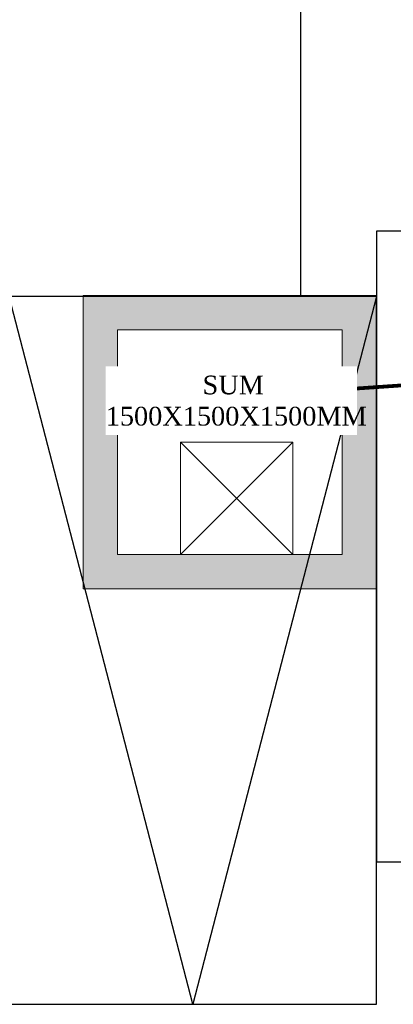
# Model space of a CAD drawing. Header units: inches. Extents: x 704 to 259546, y -107711 to 151004.
# Tile 13 of 243: x 127721 to 127821, y 19439 to 19702. Entities that reach past the tile are written whole.
import ezdxf
from ezdxf.enums import TextEntityAlignment as Align

# ---------------------------------------------------------------- set-up
doc = ezdxf.new("R2010")
doc.units = ezdxf.units.IN
doc.header["$MEASUREMENT"] = 0
doc.linetypes.add('AP0200000$0$AP0500G00$0$1', pattern=[0])
for name, color, linetype, lineweight in [('0-PIPE SUPPORT', 7, 'Continuous', 0), ('00-ABM  CWS', 200, 'AP0200000$0$AP0500G00$0$1', 0), ('00-GRIDTEXT', 1, 'Continuous', 13), ('EQUIP DIM', 8, 'Continuous', 0), ('EQUIPMENT', 3, 'Continuous', 25), ('PD_BRICK WALL_115', 134, 'Continuous', 30), ('PP-SUMP', 190, 'Continuous', 13), ('PP-Waste Pipe', 3, 'Continuous', 25), ('PTEXT', 7, 'Continuous', 13), ('SUMP', 190, 'Continuous', 13)]:
    doc.layers.add(name, color=color, linetype=linetype, lineweight=lineweight)
doc.layers.add('A-FORMATEXT', color=255, linetype='Continuous')
doc.layers.add('PP BALL VALVE', color=7, linetype='Continuous')
doc.layers.add('PD_BASE', color=8, linetype='Continuous', transparency=0.5)
doc.styles.add('Arial', font='GOTHIC.TTF')
doc.styles.add('DIM', font='times.ttf', dxfattribs={"height": 0.55})
doc.styles.add('DIM_FONT', font='times.ttf', dxfattribs={"width": 0.8})
doc.styles.get("Standard").update_dxf_attribs({"font": 'arial.ttf', "height": 6})

# ---------------------------------------------------------------- blocks, each defined once
blk = doc.blocks.new('DFRTGG')
at = {"layer": 'EQUIPMENT', "color": 8, "linetype": 'Continuous', "ltscale": 10}
blk.add_lwpolyline([(1858178.2, 611112.6), (1858178.2, 610212.6), (1858628.2, 610212.6), (1858628.2, 611112.6)], close=True, dxfattribs=at)
at = {"layer": '00-GRIDTEXT', "color": 8, "ltscale": 50, "style": 'Arial'}
blk.add_text('01', height=75.58, rotation=0.00064, dxfattribs=at).set_placement((1858545, 611028.1), align=Align.MIDDLE_CENTER)
at = {"layer": 'EQUIP DIM', "color": 8, "insert": (1858255.8, 610363.8), "char_height": 45, "width": 612.805, "attachment_point": 1, "rotation": 90}
blk.add_mtext('\\pi68.245;{\\H1.2222x;\\C256;Pot wash rack \\P\\pi-72.125;(900WX450DX1800H)}', dxfattribs=at)
blk = doc.blocks.new('A$C40DC2A97')
at = {"layer": 'EQUIPMENT', "color": 8, "rotation": 270}
blk.add_blockref('DFRTGG', (-609620.6, 1854654), dxfattribs=at)
at = {"layer": 'EQUIP DIM', "color": 8, "insert": (1372, -431.1), "char_height": 45, "width": 653.665, "attachment_point": 1, "rotation": 359.8003}
blk.add_mtext('\\pi71.698;{\\H1.2222x;\\C256;3 Bowl Sink for \\P\\pi165.87;Dishwash  \\P\\pi-51.695;(1500WX700DX850H)}', dxfattribs=at)
blk = doc.blocks.new('BASEMENT')
at = {"layer": 'PD_BASE', "color": 8}
blk.add_lwpolyline([(127718.35, 19438.99), (127816.35, 19438.99), (127816.35, 19627.99), (127718.35, 19627.99)], close=True, dxfattribs=at)
blk.add_lwpolyline([(127816.35, 19627.99), (127767.35, 19438.99), (127718.35, 19627.99)], dxfattribs=at)
at = {"layer": 'PD_BRICK WALL_115', "color": 8, "lineweight": 30}
for p, q in [((127959.35, 19645.43), (127816.35, 19645.43)), ((127816.35, 19645.43), (127816.35, 19476.93)), ((127875.35, 19476.93), (127816.35, 19476.93))]:
    blk.add_line(p, q, dxfattribs=at)
at = {"layer": 'EQUIPMENT', "color": 8, "xscale": 0.03817055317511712, "yscale": 0.03817055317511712, "zscale": 0.03817055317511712}
blk.add_blockref('A$C40DC2A97', (127820.85, 19640.93), dxfattribs=at)
blk = doc.blocks.new('zw$78F')
at = {"layer": 'SUMP', "ltscale": 5}
h = blk.add_hatch(color=256, dxfattribs=at)
h.paths.add_polyline_path([(-1168.8, -336.2), (-1398.7, -336.2), (-1398.7, -1042.7), (-2898.7, -1042.7), (-2898.7, -336.2), (-3128.7, -336.2), (-3128.8, -1272.7), (-1168.5, -1272.7)])
h.paths.add_polyline_path([(-1168.7, 687.3), (-3128.7, 687.3), (-3128.7, -336.2), (-2898.7, -336.2), (-2898.7, 457.3), (-1398.7, 457.3), (-1398.7, 16.1), (-1398.7, -336.2), (-1168.7, -336.2)])
for p, q in [((-2477.9, -1042.7), (-1727.9, -292.7)), ((-1727.9, -1042.7), (-2477.9, -292.7))]:
    blk.add_line(p, q, dxfattribs=at)
at = {"layer": 'SUMP', "ltscale": 17.5}
for points in [[(-1168.7, 687.3), (-1168.7, -1272.7), (-3128.7, -1272.7), (-3128.7, 687.3)], [(-1398.7, 457.3), (-1398.7, -1042.7), (-2898.7, -1042.7), (-2898.7, 457.3)]]:
    blk.add_lwpolyline(points, close=True, dxfattribs=at)
at = {"layer": 'SUMP', "ltscale": 5}
blk.add_lwpolyline([(-2477.9, -1042.7), (-1727.9, -1042.7), (-1727.9, -292.7), (-2477.9, -292.7)], close=True, dxfattribs=at)
at = {"layer": 'PTEXT', "insert": (-2915.2, 151.7), "char_height": 125, "width": 1552.593, "attachment_point": 1, "style": 'DIM', "bg_fill": 2}
blk.add_mtext('\\pi583.97;{\\fTimes New Roman|b0|i0|c0|p34;SUM\\P\\pi-62.069;1500X1500X1500MM}', dxfattribs=at)
blk = doc.blocks.new('zw$F51A')
at = {"layer": '00-ABM  CWS', "color": 20, "lineweight": -3, "insert": (-1356.29, -635.58), "char_height": 125, "attachment_point": 1, "style": 'DIM_FONT'}
blk.add_mtext_dynamic_manual_height_columns('\\pi297.92;WATER METER DETAIL "A" \\P\\pi686.6;ENLARGE VIEW', width=2480.2587, gutter_width=750, heights=[0], dxfattribs=at)

msp = doc.modelspace()

# ---------------------------------------------------------------- linework, layer by layer
at = {"layer": 'A-FORMATEXT', "color": 3, "lineweight": 53, "const_width": 1, "elevation": 305.49}
msp.add_lwpolyline([(127871.816, 19607.637), (127807.234, 19603.187)], dxfattribs=at)

# ---------------------------------------------------------------- block references
at = {"layer": '0-PIPE SUPPORT', "lineweight": 53}
msp.add_blockref('BASEMENT', (0, 0), dxfattribs=at)

# ---------------------------------------------------------------- next in the draw order: block references
at = {"layer": 'PP-SUMP', "color": 173, "xscale": 0.03999999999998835, "yscale": 0.03999999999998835, "zscale": 0.03999999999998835}
msp.add_blockref('zw$78F', (127863.18, 19600.824), dxfattribs=at)

# ---------------------------------------------------------------- next in the draw order: linework, layer by layer
at = {"layer": 'PP BALL VALVE', "lineweight": 53}
msp.add_circle((130061.482, 21646.646), 129357.588, dxfattribs=at)
at = {"layer": 'PP-SUMP', "color": 190, "lineweight": 30, "const_width": 0.383}
msp.add_lwpolyline([(127796.095, 19628.316), (127796.095, 19805.101)], dxfattribs=at)

# ---------------------------------------------------------------- next in the draw order: block references
at = {"layer": 'PP-Waste Pipe', "ltscale": 0.25}
msp.add_blockref('zw$F51A', (122307.368, 20300.104), dxfattribs=at)

doc.saveas('drawing.dxf')
